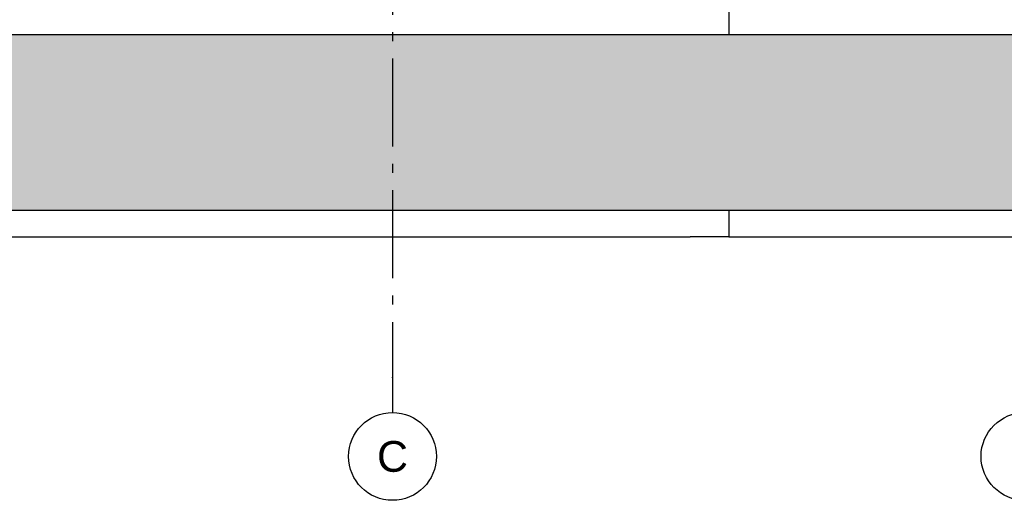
# Model space of a CAD drawing. Header units: millimetres. Extents: x -48769 to 5557, y 850 to 13065.
# Tile 8 of 56: x -41139 to -35534, y 850 to 3587. Entities that reach past the tile are written whole.
import ezdxf
from ezdxf.enums import TextEntityAlignment as Align

# ---------------------------------------------------------------- set-up
doc = ezdxf.new("R2010")
doc.units = ezdxf.units.MM
doc.header["$LTSCALE"] = 0.5
doc.header["$MEASUREMENT"] = 0
doc.linetypes.add('Akselinje', pattern=[1500, 1000, -200, 100, -200])
doc.linetypes.add('PLINE', pattern=[0])
for name, color, linetype in [('216- Direkte fundamentering', 7, 'Continuous'), ('71-- Bearbeidet terreng', 7, 'Continuous'), ('71-- Bearbeidet terreng (Skravur)', 7, 'Continuous'), ('82-- Modullinjer', 7, 'Continuous')]:
    doc.layers.add(name, color=color, linetype=linetype)
doc.styles.add('GENERATED_STYLE_1', font='arial.ttf')

# ---------------------------------------------------------------- blocks, each defined once
blk = doc.blocks.new('Standard grid marker[1]', base_point=(-39016.9, 12565.5))
at = {"layer": '82-- Modullinjer', "linetype": 'Akselinje'}
for p, q in [((-39016.9, 12365.5), (-39016.9, 1550)), ((-39016.9, 1550), (-39016.9, 1350))]:
    blk.add_line(p, q, dxfattribs=at)
at = {"layer": '82-- Modullinjer', "linetype": 'PLINE'}
blk.add_circle((-39016.9, 1100), 250, dxfattribs=at)
at = {"layer": '82-- Modullinjer', "linetype": 'Akselinje'}
blk.add_point((-39016.9, 1550), dxfattribs=at)
blk.add_point((-39016.9, 1550), dxfattribs=at)
at = {"layer": '82-- Modullinjer', "style": 'GENERATED_STYLE_1'}
for tag, p in [('AC_MarkerText_1_0', (-39016.9, 12903)), ('AC_MarkerText_1_1', (-39016.9, 1187.5))]:
    blk.add_attdef(tag, text='', height=175, rotation=360, dxfattribs=at).set_placement(p, align=Align.TOP_CENTER)
blk = doc.blocks.new('Standard grid marker[2]', base_point=(-35416.9, 12565.5))
at = {"layer": '82-- Modullinjer', "linetype": 'PLINE'}
blk.add_circle((-35416.9, 1100), 250, dxfattribs=at)
at = {"layer": '82-- Modullinjer', "style": 'GENERATED_STYLE_1'}
for tag, p in [('AC_MarkerText_1_0', (-35416.9, 12903)), ('AC_MarkerText_1_1', (-35416.9, 1187.5))]:
    blk.add_attdef(tag, text='', height=175, rotation=360, dxfattribs=at).set_placement(p, align=Align.TOP_CENTER)

msp = doc.modelspace()

# ---------------------------------------------------------------- hatches: boundary and pattern name
at = {"layer": '71-- Bearbeidet terreng (Skravur)', "linetype": 'Continuous'}
msp.add_hatch(color=256, dxfattribs=at).paths.add_polyline_path([(1123, 3500), (-48768.9, 3500), (-48768.9, 2500), (5383.1, 2500), (5383.1, 3500), (5314.9, 3500), (5314.9, 3000.2), (4563.1, 2988.3), (4563.1, 3500), (2819.7, 3500), (2691.5, 3497), (2691.5, 3347.1), (1123, 3312.8)])

# ---------------------------------------------------------------- linework, layer by layer
at = {"layer": '216- Direkte fundamentering', "linetype": 'PLINE'}
for p, q in [((-37101.9, 3650), (-37101.9, 3500)), ((-37101.9, 2500), (-37101.9, 2350)), ((-42181.9, 2350), (-37321.9, 2350)), ((-37101.9, 2350), (-37321.9, 2350)), ((-37101.9, 2350), (-25546.9, 2350))]:
    msp.add_line(p, q, dxfattribs=at)
at = {"layer": '71-- Bearbeidet terreng', "linetype": 'PLINE'}
msp.add_line((5402.6, 3500), (-48768.9, 3500), dxfattribs=at)
at = {"layer": '71-- Bearbeidet terreng'}
msp.add_line((5402.6, 2500), (-48768.9, 2500), dxfattribs=at)

# ---------------------------------------------------------------- block references
at = {"layer": '82-- Modullinjer', "linetype": 'PLINE'}
ref = msp.add_blockref('Standard grid marker[1]', (-39016.9, 12565.5), dxfattribs=at)
ref.add_attrib('AC_MarkerText_1_1', 'C', dxfattribs={"color": 7, "height": 175, "rotation": 360, "style": 'GENERATED_STYLE_1'}).set_placement((-39016.9, 1187.5), align=Align.TOP_CENTER)
msp.add_blockref('Standard grid marker[2]', (-35416.9, 12565.5), dxfattribs=at)

doc.saveas('drawing.dxf')
